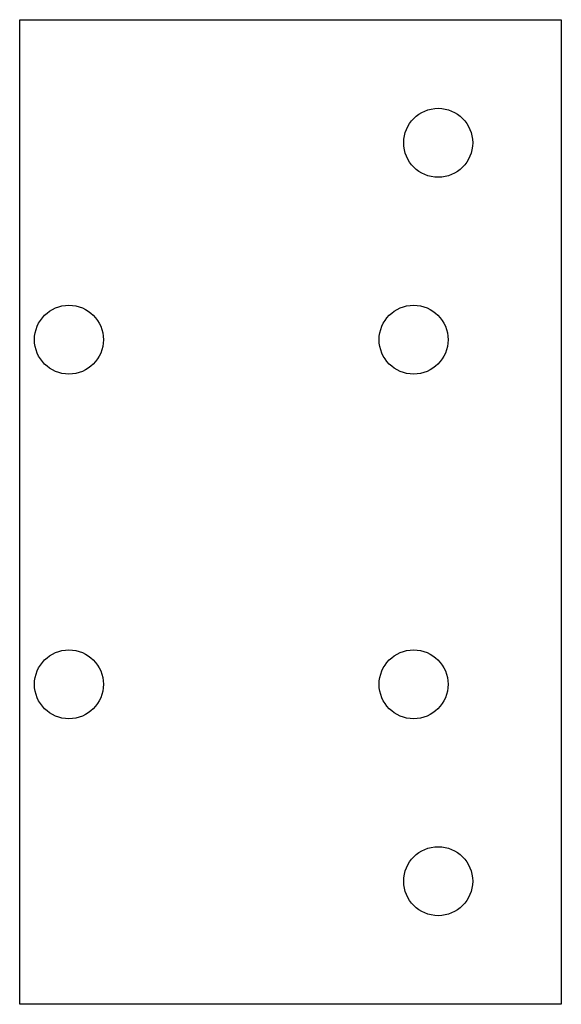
# Model space of a CAD drawing. Extents: x -45 to 65, y -100 to 100.
import ezdxf

# ---------------------------------------------------------------- set-up
doc = ezdxf.new("R2010")
doc.units = 0

msp = doc.modelspace()

# ---------------------------------------------------------------- linework, layer by layer
for p, q in [((-45, -100), (-45, 100)), ((-45, 100), (65, 100)), ((65, 100), (65, -100)), ((65, -100), (-45, -100))]:
    msp.add_line(p, q)
at = {"layer": 'PS_SOLID'}
for centre in [(40, 75), (40, 75), (-35, 35), (35, 35), (-35, -35), (35, -35), (40, -75), (40, -75)]:
    msp.add_circle(centre, 7, dxfattribs=at)

doc.saveas('drawing.dxf')
